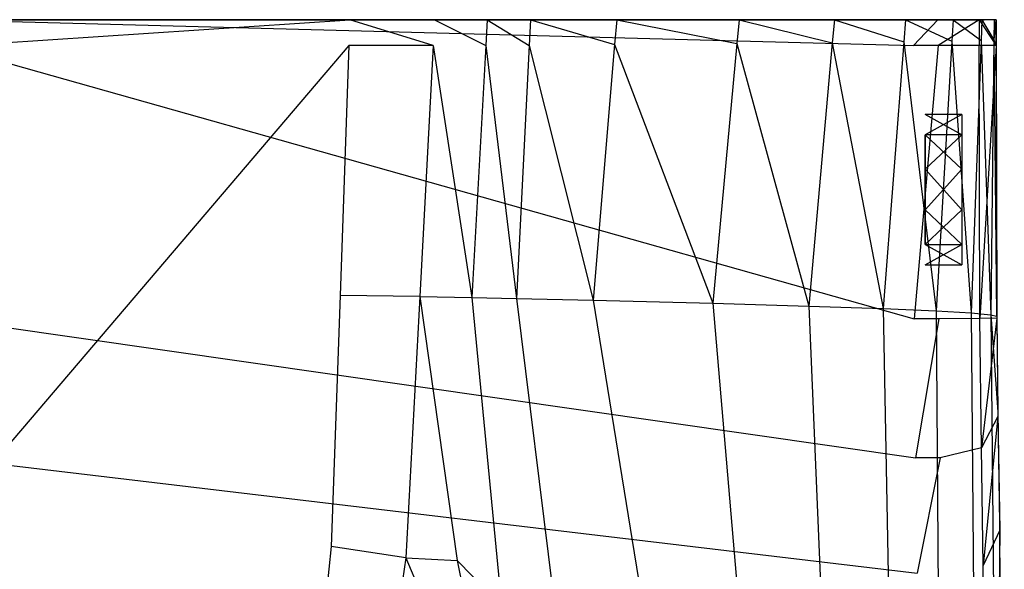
# Model space of a CAD drawing. Extents: x 0 to 0.305, y -0.35 to 0.
# Tile 10 of 10: x 0.163 to 0.305, y -0.079 to 0. Entities that reach past the tile are written whole.
import ezdxf

# ---------------------------------------------------------------- set-up
doc = ezdxf.new("R2010")
doc.units = 0
doc.layers.add('L0_URINAL_751700_0___REPLACEMTF', color=7, linetype='CONTINUOUS')

msp = doc.modelspace()

# ---------------------------------------------------------------- linework, layer by layer
at = {"layer": 'L0_URINAL_751700_0___REPLACEMTF', "color": 8}
for points, invisible_edges in [([(0.210665, 0), (0.1525, -0.003849), (0.1525, 0), (0.210665, 0)], 13), ([(0.1525, -0.003849), (0.210665, 0), (0.210534, -0.003726), (0.1525, -0.003849)], 14), ([(0.1525, 0, 0.56325), (0.210633, 0, 0.001798), (0.1525, 0, 0.001428), (0.1525, 0, 0.56325)], 13), ([(0.210633, 0, 0.001798), (0.1525, 0, 0.56325), (0.22182, 0, 0.005152), (0.210633, 0, 0.001798)], 10), ([(0.22182, 0, 0.005152), (0.1525, 0, 0.56325), (0.228912, 0, 0.014987), (0.22182, 0, 0.005152)], 13), ([(0.228912, 0, 0.014987), (0.1525, 0, 0.56325), (0.235063, 0, 0.034384), (0.228912, 0, 0.014987)], 10), ([(0.235063, 0, 0.034384), (0.1525, 0, 0.56325), (0.247472, 0, 0.079185), (0.235063, 0, 0.034384)], 13), ([(0.247472, 0, 0.079185), (0.1525, 0, 0.56325), (0.265101, 0, 0.153433), (0.247472, 0, 0.079185)], 10), ([(0.265101, 0, 0.153433), (0.1525, 0, 0.56325), (0.278801, 0, 0.228511), (0.265101, 0, 0.153433)], 13), ([(0.278801, 0, 0.228511), (0.1525, 0, 0.56325), (0.289041, 0, 0.304183), (0.278801, 0, 0.228511)], 10), ([(0.289041, 0, 0.304183), (0.1525, 0, 0.56325), (0.295907, 0, 0.380277), (0.289041, 0, 0.304183)], 13), ([(0.295907, 0, 0.380277), (0.1525, 0, 0.56325), (0.30003, 0, 0.456583), (0.295907, 0, 0.380277)], 10), ([(0.30003, 0, 0.456583), (0.1525, 0, 0.56325), (0.301792, 0, 0.532992), (0.30003, 0, 0.456583)], 13), ([(0.301792, 0, 0.532992), (0.1525, 0, 0.56325), (0.302058, 0, 0.554099), (0.301792, 0, 0.532992)], 11), ([(0.302058, 0, 0.554099), (0.1525, 0, 0.56325), (0.302084, 0, 0.556164), (0.302058, 0, 0.554099)], 11), ([(0.302084, 0, 0.556164), (0.1525, 0, 0.56325), (0.300039, 0, 0.561173), (0.302084, 0, 0.556164)], 10), ([(0.300039, 0, 0.561173), (0.1525, 0, 0.56325), (0.295094, 0, 0.56325), (0.300039, 0, 0.561173)], 8), ([(0.295094, 0, 0.56325), (0.1525, 0, 0.56325), (0.291883, 0, 0.56325), (0.295094, 0, 0.56325)], 10), ([(0.1525, 0, 0.565), (0.291883, 0, 0.56325), (0.1525, 0, 0.56325), (0.1525, 0, 0.565)], 13), ([(0.291883, 0, 0.56325), (0.1525, 0, 0.565), (0.291883, 0, 0.565), (0.291883, 0, 0.56325)], 14), ([(0.1525, 0, 0.001428), (0.210665, 0), (0.1525, 0), (0.1525, 0, 0.001428)], 13), ([(0.210665, 0), (0.1525, 0, 0.001428), (0.210633, 0, 0.001798), (0.210665, 0)], 14), ([(0.291894, -0.003729, 0.564977), (0.1525, 0, 0.565), (0.1525, -0.003729, 0.564977), (0.291894, -0.003729, 0.564977)], 13), ([(0.1525, 0, 0.565), (0.291894, -0.003729, 0.564977), (0.291883, 0, 0.565), (0.1525, 0, 0.565)], 14), ([(0.210665, 0), (0.222672, -0.003722, 0.00361), (0.210534, -0.003726), (0.210665, 0)], 13), ([(0.210633, 0, 0.001798), (0.222869, 0, 0.003641), (0.210665, 0), (0.210633, 0, 0.001798)], 13), ([(0.222869, 0, 0.003641), (0.210633, 0, 0.001798), (0.22182, 0, 0.005152), (0.222869, 0, 0.003641)], 14), ([(0.222672, -0.003722, 0.00361), (0.210665, 0), (0.222869, 0, 0.003641), (0.222672, -0.003722, 0.00361)], 14), ([(0.22182, 0, 0.005152), (0.230471, 0, 0.014182), (0.222869, 0, 0.003641), (0.22182, 0, 0.005152)], 13), ([(0.230471, 0, 0.014182), (0.22182, 0, 0.005152), (0.228912, 0, 0.014987), (0.230471, 0, 0.014182)], 14), ([(0.222869, 0, 0.003641), (0.230264, -0.00372, 0.014075), (0.222672, -0.003722, 0.00361), (0.222869, 0, 0.003641)], 14), ([(0.230471, 0, 0.014182), (0.230264, -0.00372, 0.014075), (0.222869, 0, 0.003641), (0.230471, 0, 0.014182)], 14), ([(0.228912, 0, 0.014987), (0.236717, 0, 0.03388), (0.230471, 0, 0.014182), (0.228912, 0, 0.014987)], 13), ([(0.236717, 0, 0.03388), (0.228912, 0, 0.014987), (0.235063, 0, 0.034384), (0.236717, 0, 0.03388)], 14), ([(0.230471, 0, 0.014182), (0.236532, -0.003715, 0.033651), (0.230264, -0.00372, 0.014075), (0.230471, 0, 0.014182)], 14), ([(0.236717, 0, 0.03388), (0.236532, -0.003715, 0.033651), (0.230471, 0, 0.014182), (0.236717, 0, 0.03388)], 14), ([(0.235063, 0, 0.034384), (0.249143, 0, 0.078744), (0.236717, 0, 0.03388), (0.235063, 0, 0.034384)], 13), ([(0.249143, 0, 0.078744), (0.235063, 0, 0.034384), (0.247472, 0, 0.079185), (0.249143, 0, 0.078744)], 14), ([(0.236717, 0, 0.03388), (0.248841, -0.003592, 0.077849), (0.236532, -0.003715, 0.033651), (0.236717, 0, 0.03388)], 14), ([(0.249143, 0, 0.078744), (0.248841, -0.003592, 0.077849), (0.236717, 0, 0.03388), (0.249143, 0, 0.078744)], 14), ([(0.247472, 0, 0.079185), (0.266791, 0, 0.153068), (0.249143, 0, 0.078744), (0.247472, 0, 0.079185)], 13), ([(0.266791, 0, 0.153068), (0.247472, 0, 0.079185), (0.265101, 0, 0.153433), (0.266791, 0, 0.153068)], 14), ([(0.249143, 0, 0.078744), (0.266472, -0.00345, 0.151772), (0.248841, -0.003592, 0.077849), (0.249143, 0, 0.078744)], 14), ([(0.266791, 0, 0.153068), (0.266472, -0.00345, 0.151772), (0.249143, 0, 0.078744), (0.266791, 0, 0.153068)], 14), ([(0.265101, 0, 0.153433), (0.280506, 0, 0.228233), (0.266791, 0, 0.153068), (0.265101, 0, 0.153433)], 13), ([(0.280506, 0, 0.228233), (0.265101, 0, 0.153433), (0.278801, 0, 0.228511), (0.280506, 0, 0.228233)], 14), ([(0.266791, 0, 0.153068), (0.28021, -0.003323, 0.226664), (0.266472, -0.00345, 0.151772), (0.266791, 0, 0.153068)], 14), ([(0.280506, 0, 0.228233), (0.28021, -0.003323, 0.226664), (0.266791, 0, 0.153068), (0.280506, 0, 0.228233)], 14), ([(0.278801, 0, 0.228511), (0.290756, 0, 0.303984), (0.280506, 0, 0.228233), (0.278801, 0, 0.228511)], 13), ([(0.290756, 0, 0.303984), (0.278801, 0, 0.228511), (0.289041, 0, 0.304183), (0.290756, 0, 0.303984)], 14), ([(0.280506, 0, 0.228233), (0.290507, -0.003209, 0.302209), (0.28021, -0.003323, 0.226664), (0.280506, 0, 0.228233)], 14), ([(0.290756, 0, 0.303984), (0.290507, -0.003209, 0.302209), (0.280506, 0, 0.228233), (0.290756, 0, 0.303984)], 14), ([(0.289041, 0, 0.304183), (0.29763, 0, 0.38015), (0.290756, 0, 0.303984), (0.289041, 0, 0.304183)], 13), ([(0.29763, 0, 0.38015), (0.289041, 0, 0.304183), (0.295907, 0, 0.380277), (0.29763, 0, 0.38015)], 14), ([(0.290756, 0, 0.303984), (0.297447, -0.003104, 0.378208), (0.290507, -0.003209, 0.302209), (0.290756, 0, 0.303984)], 14), ([(0.29763, 0, 0.38015), (0.297447, -0.003104, 0.378208), (0.290756, 0, 0.303984), (0.29763, 0, 0.38015)], 14), ([(0.291883, 0, 0.565), (0.295094, 0, 0.56325), (0.291883, 0, 0.56325), (0.291883, 0, 0.565)], 13), ([(0.295094, 0, 0.56325), (0.291883, 0, 0.565), (0.295438, 0, 0.565), (0.295094, 0, 0.56325)], 14), ([(0.291894, -0.003729, 0.564977), (0.295438, 0, 0.565), (0.291883, 0, 0.565), (0.291894, -0.003729, 0.564977)], 13), ([(0.295438, 0, 0.565), (0.291894, -0.003729, 0.564977), (0.295449, -0.003729, 0.564977), (0.295438, 0, 0.565)], 14), ([(0.295094, 0, 0.56325), (0.301361, 0, 0.562512), (0.300039, 0, 0.561173), (0.295094, 0, 0.56325)], 13), ([(0.301361, 0, 0.562512), (0.295094, 0, 0.56325), (0.295438, 0, 0.565), (0.301361, 0, 0.562512)], 14), ([(0.295449, -0.003729, 0.564977), (0.301361, 0, 0.562512), (0.295438, 0, 0.565), (0.295449, -0.003729, 0.564977)], 13), ([(0.301361, 0, 0.562512), (0.295449, -0.003729, 0.564977), (0.30137, -0.003729, 0.562511), (0.301361, 0, 0.562512)], 14), ([(0.295907, 0, 0.380277), (0.301756, 0, 0.456515), (0.29763, 0, 0.38015), (0.295907, 0, 0.380277)], 13), ([(0.301756, 0, 0.456515), (0.295907, 0, 0.380277), (0.30003, 0, 0.456583), (0.301756, 0, 0.456515)], 14), ([(0.29763, 0, 0.38015), (0.301646, -0.003006, 0.454434), (0.297447, -0.003104, 0.378208), (0.29763, 0, 0.38015)], 14), ([(0.301756, 0, 0.456515), (0.301646, -0.003006, 0.454434), (0.29763, 0, 0.38015), (0.301756, 0, 0.456515)], 14), ([(0.30003, 0, 0.456583), (0.303518, 0, 0.53296), (0.301756, 0, 0.456515), (0.30003, 0, 0.456583)], 13), ([(0.303518, 0, 0.53296), (0.30003, 0, 0.456583), (0.301792, 0, 0.532992), (0.303518, 0, 0.53296)], 14), ([(0.300039, 0, 0.561173), (0.303815, 0, 0.556501), (0.302084, 0, 0.556164), (0.300039, 0, 0.561173)], 13), ([(0.303815, 0, 0.556501), (0.300039, 0, 0.561173), (0.301361, 0, 0.562512), (0.303815, 0, 0.556501)], 14), ([(0.303825, -0.003728, 0.556473), (0.301361, 0, 0.562512), (0.30137, -0.003729, 0.562511), (0.303825, -0.003728, 0.556473)], 13), ([(0.301361, 0, 0.562512), (0.303825, -0.003728, 0.556473), (0.303815, 0, 0.556501), (0.301361, 0, 0.562512)], 14), ([(0.301756, 0, 0.456515), (0.303488, -0.002922, 0.530774), (0.301646, -0.003006, 0.454434), (0.301756, 0, 0.456515)], 14), ([(0.303518, 0, 0.53296), (0.303488, -0.002922, 0.530774), (0.301756, 0, 0.456515), (0.303518, 0, 0.53296)], 14), ([(0.301792, 0, 0.532992), (0.303784, 0, 0.554077), (0.303518, 0, 0.53296), (0.301792, 0, 0.532992)], 13), ([(0.303784, 0, 0.554077), (0.301792, 0, 0.532992), (0.302058, 0, 0.554099), (0.303784, 0, 0.554077)], 14), ([(0.302058, 0, 0.554099), (0.303815, 0, 0.556501), (0.303784, 0, 0.554077), (0.302058, 0, 0.554099)], 13), ([(0.303815, 0, 0.556501), (0.302058, 0, 0.554099), (0.302084, 0, 0.556164), (0.303815, 0, 0.556501)], 14), ([(0.303488, -0.002922, 0.530774), (0.303784, 0, 0.554077), (0.303794, -0.003728, 0.554046), (0.303488, -0.002922, 0.530774)], 13), ([(0.303784, 0, 0.554077), (0.303488, -0.002922, 0.530774), (0.303518, 0, 0.53296), (0.303784, 0, 0.554077)], 14), ([(0.303815, 0, 0.556501), (0.303794, -0.003728, 0.554046), (0.303784, 0, 0.554077), (0.303815, 0, 0.556501)], 14), ([(0.303794, -0.003728, 0.554046), (0.303815, 0, 0.556501), (0.303825, -0.003728, 0.556473), (0.303794, -0.003728, 0.554046)], 13), ([(0.210534, -0.003726), (0.209267, -0.039726), (0.1525, -0.071778), (0.210534, -0.003726)], 14), ([(0.210534, -0.003726), (0.1525, -0.071778), (0.1525, -0.003849), (0.210534, -0.003726)], 14), ([(0.29201, -0.043091, 0.564736), (0.1525, -0.003729, 0.564977), (0.1525, -0.043091, 0.564736), (0.29201, -0.043091, 0.564736)], 13), ([(0.1525, -0.003729, 0.564977), (0.29201, -0.043091, 0.564736), (0.291894, -0.003729, 0.564977), (0.1525, -0.003729, 0.564977)], 14), ([(0.220757, -0.039884, 0.0033), (0.209267, -0.039726), (0.210534, -0.003726), (0.220757, -0.039884, 0.0033)], 14), ([(0.222672, -0.003722, 0.00361), (0.220757, -0.039884, 0.0033), (0.210534, -0.003726), (0.222672, -0.003722, 0.00361)], 14), ([(0.222672, -0.003722, 0.00361), (0.228249, -0.04001, 0.013031), (0.220757, -0.039884, 0.0033), (0.222672, -0.003722, 0.00361)], 14), ([(0.230264, -0.00372, 0.014075), (0.228249, -0.04001, 0.013031), (0.222672, -0.003722, 0.00361), (0.230264, -0.00372, 0.014075)], 14), ([(0.230264, -0.00372, 0.014075), (0.234719, -0.040152, 0.031409), (0.228249, -0.04001, 0.013031), (0.230264, -0.00372, 0.014075)], 14), ([(0.236532, -0.003715, 0.033651), (0.234719, -0.040152, 0.031409), (0.230264, -0.00372, 0.014075), (0.236532, -0.003715, 0.033651)], 14), ([(0.236532, -0.003715, 0.033651), (0.245739, -0.040411, 0.068679), (0.234719, -0.040152, 0.031409), (0.236532, -0.003715, 0.033651)], 14), ([(0.248841, -0.003592, 0.077849), (0.245739, -0.040411, 0.068679), (0.236532, -0.003715, 0.033651), (0.248841, -0.003592, 0.077849)], 14), ([(0.248841, -0.003592, 0.077849), (0.263014, -0.040852, 0.137715), (0.245739, -0.040411, 0.068679), (0.248841, -0.003592, 0.077849)], 14), ([(0.266472, -0.00345, 0.151772), (0.263014, -0.040852, 0.137715), (0.248841, -0.003592, 0.077849), (0.266472, -0.00345, 0.151772)], 14), ([(0.266472, -0.00345, 0.151772), (0.276836, -0.041255, 0.208755), (0.263014, -0.040852, 0.137715), (0.266472, -0.00345, 0.151772)], 14), ([(0.28021, -0.003323, 0.226664), (0.276836, -0.041255, 0.208755), (0.266472, -0.00345, 0.151772), (0.28021, -0.003323, 0.226664)], 14), ([(0.28021, -0.003323, 0.226664), (0.287519, -0.041622, 0.280954), (0.276836, -0.041255, 0.208755), (0.28021, -0.003323, 0.226664)], 14), ([(0.290507, -0.003209, 0.302209), (0.287519, -0.041622, 0.280954), (0.28021, -0.003323, 0.226664), (0.290507, -0.003209, 0.302209)], 14), ([(0.290507, -0.003209, 0.302209), (0.295163, -0.041953, 0.353908), (0.287519, -0.041622, 0.280954), (0.290507, -0.003209, 0.302209)], 14), ([(0.297447, -0.003104, 0.378208), (0.295163, -0.041953, 0.353908), (0.290507, -0.003209, 0.302209), (0.297447, -0.003104, 0.378208)], 14), ([(0.29201, -0.043091, 0.564736), (0.295449, -0.003729, 0.564977), (0.291894, -0.003729, 0.564977), (0.29201, -0.043091, 0.564736)], 13), ([(0.295449, -0.003729, 0.564977), (0.29201, -0.043091, 0.564736), (0.295568, -0.043091, 0.564736), (0.295449, -0.003729, 0.564977)], 14), ([(0.297447, -0.003104, 0.378208), (0.300215, -0.042252, 0.427272), (0.295163, -0.041953, 0.353908), (0.297447, -0.003104, 0.378208)], 14), ([(0.30137, -0.003729, 0.562511), (0.295449, -0.003729, 0.564977), (0.295568, -0.043091, 0.564736), (0.30137, -0.003729, 0.562511)], 14), ([(0.301473, -0.043043, 0.562504), (0.30137, -0.003729, 0.562511), (0.295568, -0.043091, 0.564736), (0.301473, -0.043043, 0.562504)], 14), ([(0.301646, -0.003006, 0.454434), (0.300215, -0.042252, 0.427272), (0.297447, -0.003104, 0.378208), (0.301646, -0.003006, 0.454434)], 14), ([(0.301646, -0.003006, 0.454434), (0.303075, -0.042524, 0.501138), (0.300215, -0.042252, 0.427272), (0.301646, -0.003006, 0.454434)], 14), ([(0.303825, -0.003728, 0.556473), (0.30137, -0.003729, 0.562511), (0.301473, -0.043043, 0.562504), (0.303825, -0.003728, 0.556473)], 14), ([(0.303825, -0.003728, 0.556473), (0.301473, -0.043043, 0.562504), (0.303928, -0.042989, 0.556172), (0.303825, -0.003728, 0.556473)], 14), ([(0.303488, -0.002922, 0.530774), (0.303075, -0.042524, 0.501138), (0.301646, -0.003006, 0.454434), (0.303488, -0.002922, 0.530774)], 14), ([(0.303488, -0.002922, 0.530774), (0.30389, -0.042703, 0.55373), (0.303075, -0.042524, 0.501138), (0.303488, -0.002922, 0.530774)], 14), ([(0.303488, -0.002922, 0.530774), (0.303794, -0.003728, 0.554046), (0.30389, -0.042703, 0.55373), (0.303488, -0.002922, 0.530774)], 14), ([(0.303825, -0.003728, 0.556473), (0.30389, -0.042703, 0.55373), (0.303794, -0.003728, 0.554046), (0.303825, -0.003728, 0.556473)], 14), ([(0.30389, -0.042703, 0.55373), (0.303825, -0.003728, 0.556473), (0.303928, -0.042989, 0.556172), (0.30389, -0.042703, 0.55373)], 13), ([(0.29361, -0.013635, 0.372534), (0.298868, -0.01657, 0.367843), (0.29361, -0.01657, 0.367843), (0.29361, -0.013635, 0.372534)], 13), ([(0.298868, -0.01657, 0.367843), (0.29361, -0.013635, 0.372534), (0.298868, -0.013635, 0.372534), (0.298868, -0.01657, 0.367843)], 14), ([(0.29361, -0.01657, 0.382768), (0.298868, -0.013635, 0.378077), (0.29361, -0.013635, 0.378077), (0.29361, -0.01657, 0.382768)], 13), ([(0.298868, -0.013635, 0.378077), (0.29361, -0.01657, 0.382768), (0.298868, -0.01657, 0.382768), (0.298868, -0.013635, 0.378077)], 14), ([(0.29361, -0.013635, 0.378077), (0.298868, -0.013635, 0.372534), (0.29361, -0.013635, 0.372534), (0.29361, -0.013635, 0.378077)], 13), ([(0.298868, -0.013635, 0.372534), (0.29361, -0.013635, 0.378077), (0.298868, -0.013635, 0.378077), (0.298868, -0.013635, 0.372534)], 14), ([(0.298868, -0.013635, 0.372534), (0.298868, -0.024474, 0.375306), (0.298868, -0.01657, 0.367843), (0.298868, -0.013635, 0.372534)], 14), ([(0.298868, -0.013635, 0.378077), (0.298868, -0.01657, 0.382768), (0.298868, -0.024474, 0.375306), (0.298868, -0.013635, 0.378077)], 14), ([(0.298868, -0.013635, 0.378077), (0.298868, -0.024474, 0.375306), (0.298868, -0.013635, 0.372534), (0.298868, -0.013635, 0.378077)], 14), ([(0.298868, -0.01657, 0.367843), (0.29361, -0.021538, 0.365071), (0.29361, -0.01657, 0.367843), (0.298868, -0.01657, 0.367843)], 13), ([(0.29361, -0.021538, 0.365071), (0.298868, -0.01657, 0.367843), (0.298868, -0.021538, 0.365071), (0.29361, -0.021538, 0.365071)], 14), ([(0.298868, -0.021538, 0.38554), (0.29361, -0.01657, 0.382768), (0.29361, -0.021538, 0.38554), (0.298868, -0.021538, 0.38554)], 13), ([(0.29361, -0.01657, 0.382768), (0.298868, -0.021538, 0.38554), (0.298868, -0.01657, 0.382768), (0.29361, -0.01657, 0.382768)], 14), ([(0.298868, -0.01657, 0.367843), (0.298868, -0.024474, 0.375306), (0.298868, -0.021538, 0.365071), (0.298868, -0.01657, 0.367843)], 14), ([(0.298868, -0.01657, 0.382768), (0.298868, -0.021538, 0.38554), (0.298868, -0.024474, 0.375306), (0.298868, -0.01657, 0.382768)], 14), ([(0.298868, -0.021538, 0.365071), (0.29361, -0.027409, 0.365071), (0.29361, -0.021538, 0.365071), (0.298868, -0.021538, 0.365071)], 13), ([(0.29361, -0.027409, 0.365071), (0.298868, -0.021538, 0.365071), (0.298868, -0.027409, 0.365071), (0.29361, -0.027409, 0.365071)], 14), ([(0.298868, -0.027409, 0.38554), (0.29361, -0.021538, 0.38554), (0.29361, -0.027409, 0.38554), (0.298868, -0.027409, 0.38554)], 13), ([(0.29361, -0.021538, 0.38554), (0.298868, -0.027409, 0.38554), (0.298868, -0.021538, 0.38554), (0.29361, -0.021538, 0.38554)], 14), ([(0.298868, -0.021538, 0.365071), (0.298868, -0.024474, 0.375306), (0.298868, -0.027409, 0.365071), (0.298868, -0.021538, 0.365071)], 14), ([(0.298868, -0.021538, 0.38554), (0.298868, -0.027409, 0.38554), (0.298868, -0.024474, 0.375306), (0.298868, -0.021538, 0.38554)], 14), ([(0.298868, -0.024474, 0.375306), (0.298868, -0.032377, 0.367843), (0.298868, -0.027409, 0.365071), (0.298868, -0.024474, 0.375306)], 14), ([(0.298868, -0.024474, 0.375306), (0.298868, -0.035312, 0.372534), (0.298868, -0.032377, 0.367843), (0.298868, -0.024474, 0.375306)], 14), ([(0.298868, -0.024474, 0.375306), (0.298868, -0.027409, 0.38554), (0.298868, -0.032377, 0.382768), (0.298868, -0.024474, 0.375306)], 14), ([(0.298868, -0.024474, 0.375306), (0.298868, -0.032377, 0.382768), (0.298868, -0.035312, 0.378077), (0.298868, -0.024474, 0.375306)], 14), ([(0.298868, -0.024474, 0.375306), (0.298868, -0.035312, 0.378077), (0.298868, -0.035312, 0.372534), (0.298868, -0.024474, 0.375306)], 14), ([(0.298868, -0.027409, 0.365071), (0.29361, -0.032377, 0.367843), (0.29361, -0.027409, 0.365071), (0.298868, -0.027409, 0.365071)], 13), ([(0.29361, -0.032377, 0.367843), (0.298868, -0.027409, 0.365071), (0.298868, -0.032377, 0.367843), (0.29361, -0.032377, 0.367843)], 14), ([(0.298868, -0.032377, 0.382768), (0.29361, -0.027409, 0.38554), (0.29361, -0.032377, 0.382768), (0.298868, -0.032377, 0.382768)], 13), ([(0.29361, -0.027409, 0.38554), (0.298868, -0.032377, 0.382768), (0.298868, -0.027409, 0.38554), (0.29361, -0.027409, 0.38554)], 14), ([(0.298868, -0.035312, 0.372534), (0.29361, -0.032377, 0.367843), (0.298868, -0.032377, 0.367843), (0.298868, -0.035312, 0.372534)], 13), ([(0.29361, -0.032377, 0.367843), (0.298868, -0.035312, 0.372534), (0.29361, -0.035312, 0.372534), (0.29361, -0.032377, 0.367843)], 14), ([(0.298868, -0.032377, 0.382768), (0.29361, -0.035312, 0.378077), (0.298868, -0.035312, 0.378077), (0.298868, -0.032377, 0.382768)], 13), ([(0.29361, -0.035312, 0.378077), (0.298868, -0.032377, 0.382768), (0.29361, -0.032377, 0.382768), (0.29361, -0.035312, 0.378077)], 14), ([(0.298868, -0.035312, 0.378077), (0.29361, -0.035312, 0.372534), (0.298868, -0.035312, 0.372534), (0.298868, -0.035312, 0.378077)], 13), ([(0.29361, -0.035312, 0.372534), (0.298868, -0.035312, 0.378077), (0.29361, -0.035312, 0.378077), (0.29361, -0.035312, 0.372534)], 14), ([(0.209267, -0.039726), (0.207994, -0.075887), (0.1525, -0.071778), (0.209267, -0.039726)], 14), ([(0.218764, -0.077533, 0.002978), (0.207994, -0.075887), (0.209267, -0.039726), (0.218764, -0.077533, 0.002978)], 14), ([(0.220757, -0.039884, 0.0033), (0.218764, -0.077533, 0.002978), (0.209267, -0.039726), (0.220757, -0.039884, 0.0033)], 14), ([(0.220757, -0.039884, 0.0033), (0.226143, -0.077919, 0.01194), (0.218764, -0.077533, 0.002978), (0.220757, -0.039884, 0.0033)], 14), ([(0.220757, -0.039884, 0.0033), (0.228249, -0.04001, 0.013031), (0.226143, -0.077919, 0.01194), (0.220757, -0.039884, 0.0033)], 14), ([(0.228249, -0.04001, 0.013031), (0.232518, -0.084381, 0.028687), (0.226143, -0.077919, 0.01194), (0.228249, -0.04001, 0.013031)], 14), ([(0.228249, -0.04001, 0.013031), (0.234719, -0.040152, 0.031409), (0.232518, -0.084381, 0.028687), (0.228249, -0.04001, 0.013031)], 14), ([(0.234719, -0.040152, 0.031409), (0.241284, -0.09329, 0.055509), (0.232518, -0.084381, 0.028687), (0.234719, -0.040152, 0.031409)], 14), ([(0.234719, -0.040152, 0.031409), (0.245739, -0.040411, 0.068679), (0.241284, -0.09329, 0.055509), (0.234719, -0.040152, 0.031409)], 14), ([(0.245739, -0.040411, 0.068679), (0.256775, -0.108323, 0.112357), (0.241284, -0.09329, 0.055509), (0.245739, -0.040411, 0.068679)], 14), ([(0.245739, -0.040411, 0.068679), (0.263014, -0.040852, 0.137715), (0.256775, -0.108323, 0.112357), (0.245739, -0.040411, 0.068679)], 14), ([(0.263014, -0.040852, 0.137715), (0.269791, -0.120466, 0.171358), (0.256775, -0.108323, 0.112357), (0.263014, -0.040852, 0.137715)], 14), ([(0.263014, -0.040852, 0.137715), (0.276836, -0.041255, 0.208755), (0.269791, -0.120466, 0.171358), (0.263014, -0.040852, 0.137715)], 14), ([(0.276836, -0.041255, 0.208755), (0.280599, -0.130583, 0.23173), (0.269791, -0.120466, 0.171358), (0.276836, -0.041255, 0.208755)], 14), ([(0.276836, -0.041255, 0.208755), (0.287519, -0.041622, 0.280954), (0.280599, -0.130583, 0.23173), (0.276836, -0.041255, 0.208755)], 14), ([(0.287519, -0.041622, 0.280954), (0.289441, -0.139293, 0.29302), (0.280599, -0.130583, 0.23173), (0.287519, -0.041622, 0.280954)], 14), ([(0.287519, -0.041622, 0.280954), (0.295163, -0.041953, 0.353908), (0.289441, -0.139293, 0.29302), (0.287519, -0.041622, 0.280954)], 14), ([(0.295163, -0.041953, 0.353908), (0.296022, -0.157286, 0.347656), (0.289441, -0.139293, 0.29302), (0.295163, -0.041953, 0.353908)], 14), ([(0.295163, -0.041953, 0.353908), (0.300215, -0.042252, 0.427272), (0.296022, -0.157286, 0.347656), (0.295163, -0.041953, 0.353908)], 14), ([(0.300215, -0.042252, 0.427272), (0.301508, -0.193024, 0.388514), (0.296022, -0.157286, 0.347656), (0.300215, -0.042252, 0.427272)], 14), ([(0.300215, -0.042252, 0.427272), (0.303075, -0.042524, 0.501138), (0.301508, -0.193024, 0.388514), (0.300215, -0.042252, 0.427272)], 14), ([(0.303075, -0.042524, 0.501138), (0.30465, -0.217192, 0.402848), (0.301508, -0.193024, 0.388514), (0.303075, -0.042524, 0.501138)], 14), ([(0.303075, -0.042524, 0.501138), (0.30389, -0.042703, 0.55373), (0.304043, -0.056485, 0.552723), (0.303075, -0.042524, 0.501138)], 14), ([(0.303075, -0.042524, 0.501138), (0.304043, -0.056485, 0.552723), (0.30465, -0.217192, 0.402848), (0.303075, -0.042524, 0.501138)], 14), ([(0.292209, -0.063113, 0.561898), (0.1525, -0.043091, 0.564736), (0.1525, -0.063113, 0.561898), (0.292209, -0.063113, 0.561898)], 13), ([(0.1525, -0.043091, 0.564736), (0.292209, -0.063113, 0.561898), (0.29201, -0.043091, 0.564736), (0.1525, -0.043091, 0.564736)], 14), ([(0.292209, -0.063113, 0.561898), (0.295568, -0.043091, 0.564736), (0.29201, -0.043091, 0.564736), (0.292209, -0.063113, 0.561898)], 13), ([(0.295568, -0.043091, 0.564736), (0.292209, -0.063113, 0.561898), (0.295772, -0.063113, 0.561898), (0.295568, -0.043091, 0.564736)], 14), ([(0.301473, -0.043043, 0.562504), (0.295568, -0.043091, 0.564736), (0.295772, -0.063113, 0.561898), (0.301473, -0.043043, 0.562504)], 14), ([(0.301695, -0.061664, 0.559706), (0.301473, -0.043043, 0.562504), (0.295772, -0.063113, 0.561898), (0.301695, -0.061664, 0.559706)], 14), ([(0.303928, -0.042989, 0.556172), (0.301473, -0.043043, 0.562504), (0.301695, -0.061664, 0.559706), (0.303928, -0.042989, 0.556172)], 14), ([(0.303928, -0.042989, 0.556172), (0.301695, -0.061664, 0.559706), (0.304085, -0.057172, 0.554694), (0.303928, -0.042989, 0.556172)], 14), ([(0.303928, -0.042989, 0.556172), (0.304043, -0.056485, 0.552723), (0.30389, -0.042703, 0.55373), (0.303928, -0.042989, 0.556172)], 14), ([(0.304043, -0.056485, 0.552723), (0.303928, -0.042989, 0.556172), (0.304085, -0.057172, 0.554694), (0.304043, -0.056485, 0.552723)], 13), ([(0.304043, -0.056485, 0.552723), (0.304301, -0.072529, 0.544647), (0.30465, -0.217192, 0.402848), (0.304043, -0.056485, 0.552723)], 14), ([(0.304085, -0.057172, 0.554694), (0.304301, -0.072529, 0.544647), (0.304043, -0.056485, 0.552723), (0.304085, -0.057172, 0.554694)], 14), ([(0.304085, -0.057172, 0.554694), (0.301695, -0.061664, 0.559706), (0.301963, -0.078612, 0.550674), (0.304085, -0.057172, 0.554694)], 14), ([(0.304085, -0.057172, 0.554694), (0.301963, -0.078612, 0.550674), (0.304336, -0.073553, 0.546387), (0.304085, -0.057172, 0.554694)], 14), ([(0.304301, -0.072529, 0.544647), (0.304085, -0.057172, 0.554694), (0.304336, -0.073553, 0.546387), (0.304301, -0.072529, 0.544647)], 13), ([(0.301695, -0.061664, 0.559706), (0.295772, -0.063113, 0.561898), (0.295989, -0.079738, 0.553111), (0.301695, -0.061664, 0.559706)], 14), ([(0.301963, -0.078612, 0.550674), (0.301695, -0.061664, 0.559706), (0.295989, -0.079738, 0.553111), (0.301963, -0.078612, 0.550674)], 14), ([(0.292421, -0.079738, 0.553111), (0.1525, -0.063113, 0.561898), (0.1525, -0.079738, 0.553111), (0.292421, -0.079738, 0.553111)], 13), ([(0.1525, -0.063113, 0.561898), (0.292421, -0.079738, 0.553111), (0.292209, -0.063113, 0.561898), (0.1525, -0.063113, 0.561898)], 14), ([(0.292421, -0.079738, 0.553111), (0.295772, -0.063113, 0.561898), (0.292209, -0.063113, 0.561898), (0.292421, -0.079738, 0.553111)], 13), ([(0.295772, -0.063113, 0.561898), (0.292421, -0.079738, 0.553111), (0.295989, -0.079738, 0.553111), (0.295772, -0.063113, 0.561898)], 14), ([(0.207994, -0.075887), (0.20686, -0.086747), (0.1525, -0.071778), (0.207994, -0.075887)], 14), ([(0.20686, -0.086747), (0.20603, -0.0977), (0.1525, -0.071778), (0.20686, -0.086747)], 14), ([(0.20603, -0.0977), (0.204512, -0.108492), (0.1525, -0.071778), (0.20603, -0.0977)], 14), ([(0.204512, -0.108492), (0.201345, -0.118747), (0.1525, -0.071778), (0.204512, -0.108492)], 14), ([(0.201345, -0.118747), (0.19613, -0.128107), (0.1525, -0.071778), (0.201345, -0.118747)], 14), ([(0.19613, -0.128107), (0.189303, -0.136365), (0.1525, -0.071778), (0.19613, -0.128107)], 14), ([(0.189303, -0.136365), (0.181315, -0.14322), (0.1525, -0.071778), (0.189303, -0.136365)], 14), ([(0.181315, -0.14322), (0.172344, -0.148154), (0.1525, -0.071778), (0.181315, -0.14322)], 14), ([(0.172344, -0.148154), (0.162678, -0.1513), (0.1525, -0.071778), (0.172344, -0.148154)], 14), ([(0.304336, -0.073553, 0.546387), (0.301963, -0.078612, 0.550674), (0.303035, -0.222206, 0.41188), (0.304336, -0.073553, 0.546387)], 14), ([(0.304336, -0.073553, 0.546387), (0.303035, -0.222206, 0.41188), (0.305, -0.219881, 0.404442), (0.304336, -0.073553, 0.546387)], 14), ([(0.304301, -0.072529, 0.544647), (0.305, -0.219881, 0.404442), (0.30465, -0.217192, 0.402848), (0.304301, -0.072529, 0.544647)], 14), ([(0.304301, -0.072529, 0.544647), (0.304336, -0.073553, 0.546387), (0.305, -0.219881, 0.404442), (0.304301, -0.072529, 0.544647)], 14), ([(0.21702, -0.089265, 0.002775), (0.20686, -0.086747), (0.207994, -0.075887), (0.21702, -0.089265, 0.002775)], 14), ([(0.218764, -0.077533, 0.002978), (0.21702, -0.089265, 0.002775), (0.207994, -0.075887), (0.218764, -0.077533, 0.002978)], 14), ([(0.218764, -0.077533, 0.002978), (0.224316, -0.090734, 0.011235), (0.21702, -0.089265, 0.002775), (0.218764, -0.077533, 0.002978)], 14), ([(0.218764, -0.077533, 0.002978), (0.226143, -0.077919, 0.01194), (0.224316, -0.090734, 0.011235), (0.218764, -0.077533, 0.002978)], 14), ([(0.226143, -0.077919, 0.01194), (0.230334, -0.098481, 0.026564), (0.224316, -0.090734, 0.011235), (0.226143, -0.077919, 0.01194)], 14), ([(0.226143, -0.077919, 0.01194), (0.232518, -0.084381, 0.028687), (0.230334, -0.098481, 0.026564), (0.226143, -0.077919, 0.01194)], 14), ([(0.303035, -0.222206, 0.41188), (0.301963, -0.078612, 0.550674), (0.295989, -0.079738, 0.553111), (0.303035, -0.222206, 0.41188)], 14)]:
    msp.add_3dface(points, dxfattribs=dict(at, invisible_edges=invisible_edges))

doc.saveas('drawing.dxf')
